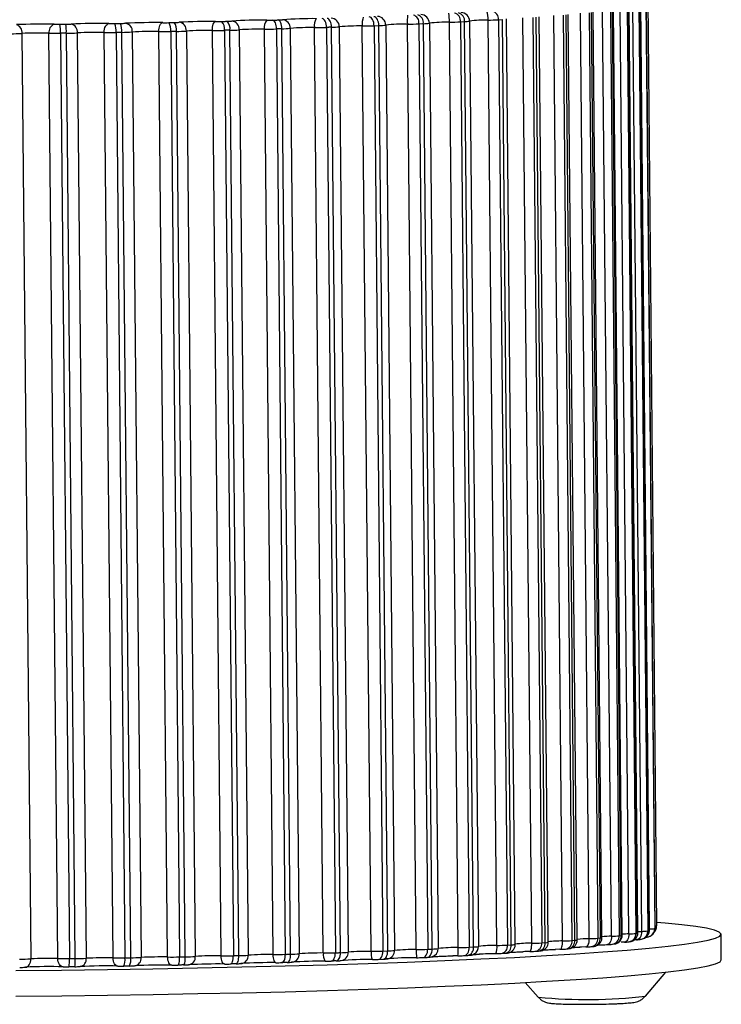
# Model space of a CAD drawing. Header units: millimetres. Extents: x -95 to 267, y -222 to 387.
# Tile 2 of 7: x 89 to 170, y -204 to -89. Entities that reach past the tile are written whole.
import ezdxf

# ---------------------------------------------------------------- set-up
doc = ezdxf.new("R2010")
doc.units = ezdxf.units.MM

msp = doc.modelspace()

# ---------------------------------------------------------------- linework, layer by layer
at = {"color": 7, "linetype": 'Continuous', "lineweight": 25}
for p, q in [((161.69, -87.21), (162.72, -195.1)), ((162.77, -195.07), (161.74, -87.18)), ((162.78, -195.07), (161.75, -87.17)), ((161.91, -86.93), (162.95, -194.82)), ((155.07, -88.35), (156.11, -196.25)), ((156.39, -196.22), (155.36, -88.32)), ((156.57, -196.18), (155.54, -88.28)), ((157.68, -196.02), (156.64, -88.12)), ((157.56, -88.07), (158.6, -195.96)), ((158.83, -195.93), (157.79, -88.04)), ((158.94, -195.9), (157.91, -88.01)), ((159.72, -195.73), (158.69, -87.84)), ((159.51, -87.78), (160.54, -195.68)), ((160.71, -195.65), (159.68, -87.75)), ((160.77, -195.63), (159.74, -87.73)), ((161.21, -195.45), (160.17, -87.55)), ((160.89, -87.5), (161.92, -195.39)), ((162.03, -195.36), (161, -87.47)), ((162.06, -195.35), (161.02, -87.45)), ((162.12, -195.17), (161.09, -87.27)), ((139.82, -197.34), (138.79, -89.44)), ((140.08, -89.4), (140.56, -89.38)), ((140.08, -89.4), (141.11, -197.3)), ((141.6, -197.27), (140.56, -89.38)), ((141.15, -89.32), (142.18, -197.21)), ((144.32, -197.09), (143.29, -89.2)), ((144.52, -89.16), (144.96, -89.13)), ((144.52, -89.16), (145.56, -197.05)), ((146, -197.03), (144.96, -89.13)), ((146.46, -196.97), (145.43, -89.07)), ((148.39, -196.84), (147.35, -88.94)), ((148.52, -88.9), (149.56, -196.79)), ((149.95, -196.76), (148.91, -88.87)), ((150.31, -196.71), (149.27, -88.82)), ((151.99, -196.57), (150.95, -88.68)), ((152.05, -88.63), (153.08, -196.52)), ((153.42, -196.49), (152.39, -88.6)), ((153.69, -196.45), (152.65, -88.55)), ((155.09, -196.3), (154.06, -88.4)), ((95.41, -90.69), (96.45, -198.58)), ((99.58, -198.54), (98.54, -90.64)), ((99.92, -90.64), (100.96, -198.54)), ((101.63, -198.53), (100.59, -90.63)), ((101.82, -90.59), (102.85, -198.49)), ((105.94, -198.43), (104.91, -90.54)), ((106.31, -90.53), (107.34, -198.43)), ((108, -198.41), (106.97, -90.52)), ((108.13, -90.47), (109.16, -198.37)), ((112.18, -198.3), (111.15, -90.4)), ((112.56, -90.39), (113.6, -198.29)), ((114.24, -198.27), (113.2, -90.38)), ((114.29, -90.33), (115.32, -198.22)), ((118.25, -198.15), (117.22, -90.25)), ((118.63, -90.23), (119.66, -198.13)), ((120.28, -198.11), (119.25, -90.22)), ((120.24, -90.16), (121.28, -198.06)), ((124.09, -197.97), (123.06, -90.08)), ((124.46, -90.05), (125.49, -197.95)), ((126.08, -197.93), (125.05, -90.03)), ((125.95, -89.98), (126.99, -197.87)), ((129.67, -197.78), (128.63, -89.88)), ((130, -89.85), (130.56, -89.83)), ((130, -89.85), (131.04, -197.75)), ((131.6, -197.73), (130.56, -89.83)), ((131.37, -89.77), (132.4, -197.67)), ((134.92, -197.56), (133.89, -89.67)), ((135.23, -89.64), (135.75, -89.61)), ((135.23, -89.64), (136.26, -197.53)), ((136.78, -197.51), (135.75, -89.61)), ((136.45, -89.55), (137.48, -197.45)), ((88.95, -90.76), (89.99, -198.66)), ((93.14, -198.62), (92.1, -90.73)), ((93.45, -90.73), (94.48, -198.63)), ((95.16, -198.62), (94.13, -90.73)), ((156.11, -196.25), (156.39, -196.22)), ((158.6, -195.96), (158.83, -195.93)), ((160.54, -195.68), (160.71, -195.65)), ((162.21, -195.99), (162.31, -195.93)), ((170.49, -198.78), (170.46, -195.78)), ((141.11, -197.3), (141.6, -197.27)), ((145.56, -197.05), (146, -197.03)), ((146.46, -196.97), (146.46, -196.96)), ((149.56, -196.79), (149.95, -196.76)), ((153.08, -196.52), (153.42, -196.49)), ((155.21, -197.24), (155.3, -197.23)), ((155.3, -197.23), (155.58, -197.2)), ((157.78, -196.95), (158.01, -196.92)), ((159.17, -196.7), (158.82, -196.72)), ((159.74, -196.66), (159.92, -196.63)), ((160.59, -196.42), (160.34, -196.43)), ((161.19, -196.36), (161.31, -196.33)), ((131.04, -197.75), (131.6, -197.73)), ((135.64, -198.5), (136.15, -198.48)), ((136.26, -197.53), (136.78, -197.51)), ((139.78, -198.29), (139.19, -198.3)), ((140.42, -198.27), (140.9, -198.25)), ((140.9, -198.25), (140.94, -198.25)), ((141.73, -198.06), (141.58, -198.14)), ((144.81, -198.03), (145.24, -198)), ((148.75, -197.77), (149.14, -197.75)), ((152.23, -197.51), (152.3, -197.51)), ((152.3, -197.51), (152.64, -197.48)), ((130.49, -198.72), (131.04, -198.7)), ((161.65, -203), (164.04, -200.2)), ((147.63, -201.41), (149.15, -203.12))]:
    msp.add_line(p, q, dxfattribs=at)
at = {"color": 8, "linetype": 'Continuous', "lineweight": 25}
for p, q in [((162.77, -195.07), (162.78, -195.07)), ((162.05, -195.17), (162.12, -195.17))]:
    msp.add_line(p, q, dxfattribs=at)
at = {"color": 7, "linetype": 'Continuous', "lineweight": 25, "flags": 128}
for points in [[(104.91, -90.54), (104.92, -90.34), (104.94, -90.15), (104.98, -89.97), (105.04, -89.82), (105.11, -89.69), (105.19, -89.59), (105.28, -89.52), (105.37, -89.49)], [(106.07, -89.49), (106.15, -89.49), (106.23, -89.49), (106.31, -89.49), (106.39, -89.49), (106.47, -89.48), (106.55, -89.48), (106.64, -89.48), (106.72, -89.48)], [(111.15, -90.4), (111.16, -90.21), (111.18, -90.02), (111.21, -89.84), (111.26, -89.69), (111.31, -89.55), (111.38, -89.45), (111.45, -89.39), (111.53, -89.36)], [(112.23, -89.36), (112.31, -89.35), (112.39, -89.35), (112.47, -89.35), (112.55, -89.35), (112.63, -89.35), (112.71, -89.34), (112.79, -89.34), (112.86, -89.34)], [(118.21, -89.2), (118.29, -89.2), (118.37, -89.19), (118.44, -89.19), (118.52, -89.19), (118.6, -89.19), (118.67, -89.19), (118.75, -89.18), (118.82, -89.18)], [(118.63, -90.23), (118.62, -90.04), (118.59, -89.85), (118.55, -89.67), (118.5, -89.52), (118.44, -89.39), (118.37, -89.29), (118.29, -89.23), (118.21, -89.2)], [(119.25, -90.22), (119.24, -90.02), (119.21, -89.83), (119.17, -89.65), (119.12, -89.5), (119.05, -89.37), (118.98, -89.27), (118.91, -89.21), (118.82, -89.18)], [(124.46, -90.05), (124.45, -89.86), (124.42, -89.67), (124.37, -89.49), (124.31, -89.34), (124.23, -89.21), (124.15, -89.11), (124.06, -89.05), (123.96, -89.02)], [(125.05, -90.03), (125.04, -89.84), (125.01, -89.65), (124.96, -89.47), (124.9, -89.32), (124.82, -89.19), (124.74, -89.09), (124.64, -89.03), (124.55, -89)], [(130, -89.85), (129.99, -89.66), (129.96, -89.47), (129.91, -89.29), (129.83, -89.14), (129.75, -89.01), (129.65, -88.91), (129.54, -88.85), (129.44, -88.82)], [(130.56, -89.83), (130.55, -89.64), (130.52, -89.45), (130.46, -89.27), (130.39, -89.12), (130.3, -88.99), (130.21, -88.89), (130.1, -88.83), (129.99, -88.8)], [(93.38, -89.69), (93.47, -89.69), (93.55, -89.69), (93.63, -89.69), (93.72, -89.69), (93.8, -89.69), (93.88, -89.69), (93.97, -89.69), (94.05, -89.68)], [(98.54, -90.64), (98.55, -90.45), (98.58, -90.26), (98.63, -90.08), (98.7, -89.93), (98.78, -89.8), (98.87, -89.7), (98.97, -89.63), (99.08, -89.6)], [(99.77, -89.6), (99.85, -89.6), (99.93, -89.6), (100.02, -89.6), (100.1, -89.6), (100.18, -89.6), (100.26, -89.6), (100.35, -89.59), (100.43, -89.59)], [(100.59, -90.63), (100.51, -90.63), (100.42, -90.64), (100.34, -90.64), (100.26, -90.64), (100.17, -90.64), (100.09, -90.64), (100.01, -90.64), (99.92, -90.64)], [(106.97, -90.52), (106.89, -90.52), (106.8, -90.52), (106.72, -90.52), (106.64, -90.52), (106.56, -90.53), (106.47, -90.53), (106.39, -90.53), (106.31, -90.53)], [(113.2, -90.38), (113.12, -90.38), (113.04, -90.38), (112.96, -90.38), (112.88, -90.39), (112.8, -90.39), (112.72, -90.39), (112.64, -90.39), (112.56, -90.39)], [(119.25, -90.22), (119.17, -90.22), (119.09, -90.22), (119.01, -90.22), (118.94, -90.22), (118.86, -90.23), (118.78, -90.23), (118.7, -90.23), (118.63, -90.23)], [(125.05, -90.03), (124.97, -90.04), (124.9, -90.04), (124.83, -90.04), (124.75, -90.04), (124.68, -90.05), (124.6, -90.05), (124.53, -90.05), (124.46, -90.05)], [(94.13, -90.73), (94.04, -90.73), (93.96, -90.73), (93.87, -90.73), (93.79, -90.73), (93.7, -90.73), (93.62, -90.73), (93.53, -90.73), (93.45, -90.73)], [(88.23, -200.01), (93.58, -199.96), (98.91, -199.89), (104.21, -199.81), (109.44, -199.71), (114.59, -199.6), (119.63, -199.48), (124.54, -199.34), (129.3, -199.19), (133.88, -199.03), (138.27, -198.85), (142.45, -198.67), (146.39, -198.48), (150.09, -198.28), (153.52, -198.07), (156.67, -197.85), (159.52, -197.63), (162.06, -197.4), (164.28, -197.17), (166.18, -196.94), (167.73, -196.7), (168.94, -196.47), (169.8, -196.23), (170.31, -196), (170.46, -195.76), (170.25, -195.54), (169.69, -195.31), (168.77, -195.09), (167.5, -194.88), (165.89, -194.68), (163.94, -194.48), (162.94, -194.4)], [(154.7, -197.26), (154.78, -197.25), (154.86, -197.2), (154.92, -197.11), (154.98, -196.99), (155.03, -196.85), (155.07, -196.68), (155.09, -196.49), (155.09, -196.3)], [(157.68, -196.02), (157.67, -196.21), (157.65, -196.4), (157.6, -196.57), (157.54, -196.72), (157.47, -196.83), (157.39, -196.92), (157.3, -196.97), (157.21, -196.98)], [(159.72, -195.73), (159.71, -195.93), (159.68, -196.11), (159.63, -196.28), (159.57, -196.43), (159.48, -196.55), (159.39, -196.64), (159.28, -196.69), (159.17, -196.7)], [(161.21, -195.45), (161.2, -195.64), (161.16, -195.83), (161.11, -196), (161.03, -196.15), (160.94, -196.27), (160.83, -196.36), (160.71, -196.41), (160.59, -196.42)], [(162.35, -195.9), (162.34, -195.91), (162.31, -195.93)], [(140.42, -198.27), (140.56, -198.26), (140.69, -198.21), (140.81, -198.12), (140.92, -198), (141, -197.85), (141.06, -197.68), (141.1, -197.49), (141.11, -197.3)], [(148.17, -197.8), (148.21, -197.79), (148.26, -197.74), (148.29, -197.65), (148.33, -197.53), (148.35, -197.39), (148.37, -197.22), (148.39, -197.03), (148.39, -196.84)], [(151.68, -197.53), (151.74, -197.52), (151.8, -197.47), (151.86, -197.39), (151.9, -197.27), (151.94, -197.12), (151.97, -196.95), (151.98, -196.77), (151.99, -196.57)], [(154.7, -197.26), (154.18, -197.28), (153.96, -197.29)], [(100.13, -199.5), (100.02, -199.49), (99.92, -199.44), (99.83, -199.35), (99.74, -199.23), (99.67, -199.09), (99.62, -198.92), (99.59, -198.73), (99.58, -198.54)], [(100.96, -198.54), (101.04, -198.54), (101.12, -198.54), (101.21, -198.54), (101.29, -198.53), (101.38, -198.53), (101.46, -198.53), (101.54, -198.53), (101.63, -198.53)], [(106.42, -199.39), (106.33, -199.38), (106.24, -199.33), (106.16, -199.24), (106.09, -199.12), (106.03, -198.98), (105.98, -198.81), (105.95, -198.62), (105.94, -198.43)], [(107.12, -199.38), (107.17, -199.37), (107.21, -199.32), (107.25, -199.24), (107.28, -199.12), (107.31, -198.97), (107.33, -198.8), (107.34, -198.62), (107.34, -198.43)], [(107.34, -198.43), (107.43, -198.42), (107.51, -198.42), (107.59, -198.42), (107.67, -198.42), (107.76, -198.42), (107.84, -198.42), (107.92, -198.41), (108, -198.41)], [(107.77, -199.37), (107.82, -199.36), (107.86, -199.31), (107.9, -199.22), (107.94, -199.11), (107.97, -198.96), (107.99, -198.79), (108, -198.61), (108, -198.41)], [(112.58, -199.25), (112.5, -199.24), (112.43, -199.2), (112.36, -199.11), (112.3, -198.99), (112.26, -198.85), (112.22, -198.68), (112.19, -198.49), (112.18, -198.3)], [(113.29, -199.25), (113.35, -199.24), (113.41, -199.19), (113.46, -199.1), (113.51, -198.98), (113.55, -198.84), (113.57, -198.67), (113.59, -198.48), (113.6, -198.29)], [(113.6, -198.29), (113.68, -198.29), (113.76, -198.28), (113.84, -198.28), (113.92, -198.28), (114, -198.28), (114.08, -198.28), (114.16, -198.27), (114.24, -198.27)], [(113.92, -199.23), (113.98, -199.22), (114.04, -199.17), (114.1, -199.09), (114.15, -198.97), (114.19, -198.82), (114.22, -198.65), (114.23, -198.47), (114.24, -198.27)], [(118.56, -199.1), (118.5, -199.09), (118.45, -199.04), (118.39, -198.96), (118.35, -198.84), (118.31, -198.69), (118.28, -198.52), (118.26, -198.34), (118.25, -198.15)], [(119.27, -199.09), (119.35, -199.08), (119.42, -199.03), (119.49, -198.94), (119.55, -198.82), (119.6, -198.68), (119.63, -198.51), (119.65, -198.32), (119.66, -198.13)], [(119.66, -198.13), (119.74, -198.13), (119.82, -198.12), (119.89, -198.12), (119.97, -198.12), (120.05, -198.12), (120.13, -198.12), (120.2, -198.11), (120.28, -198.11)], [(119.88, -199.07), (119.96, -199.06), (120.04, -199.01), (120.11, -198.93), (120.17, -198.81), (120.22, -198.66), (120.25, -198.49), (120.27, -198.3), (120.28, -198.11)], [(125.02, -198.91), (125.11, -198.9), (125.2, -198.85), (125.28, -198.76), (125.36, -198.65), (125.41, -198.5), (125.46, -198.33), (125.48, -198.14), (125.49, -197.95)], [(125.49, -197.95), (125.57, -197.95), (125.64, -197.94), (125.71, -197.94), (125.79, -197.94), (125.86, -197.94), (125.94, -197.93), (126.01, -197.93), (126.08, -197.93)], [(125.6, -198.89), (125.7, -198.88), (125.79, -198.83), (125.87, -198.74), (125.95, -198.63), (126.01, -198.48), (126.05, -198.31), (126.08, -198.12), (126.08, -197.93)], [(130.49, -198.72), (130.6, -198.7), (130.7, -198.65), (130.8, -198.57), (130.88, -198.45), (130.95, -198.3), (131, -198.13), (131.03, -197.94), (131.04, -197.75)], [(131.04, -198.7), (131.15, -198.68), (131.26, -198.63), (131.36, -198.54), (131.44, -198.42), (131.51, -198.28), (131.56, -198.11), (131.59, -197.92), (131.6, -197.73)], [(135.64, -198.5), (135.76, -198.49), (135.88, -198.44), (135.99, -198.35), (136.08, -198.23), (136.16, -198.08), (136.22, -197.91), (136.25, -197.73), (136.26, -197.53)], [(136.15, -198.48), (136.28, -198.47), (136.4, -198.41), (136.51, -198.33), (136.6, -198.21), (136.68, -198.06), (136.74, -197.89), (136.77, -197.7), (136.78, -197.51)], [(148.17, -197.8), (147.6, -197.81), (147.35, -197.82)], [(151.68, -197.53), (151.14, -197.55), (151.13, -197.55)], [(88.26, -203.01), (93.61, -202.96), (98.94, -202.89), (104.24, -202.81), (109.47, -202.71), (114.62, -202.6), (119.66, -202.48), (124.57, -202.34), (129.33, -202.19), (133.91, -202.02), (138.3, -201.85), (142.48, -201.67), (146.42, -201.47), (150.12, -201.27), (153.55, -201.06), (156.69, -200.85), (159.55, -200.62), (162.09, -200.4), (164.31, -200.17), (166.21, -199.93), (167.76, -199.7), (168.97, -199.46), (169.83, -199.23), (170.34, -198.99), (170.49, -198.78)], [(89.36, -199.63), (89.48, -199.61), (89.6, -199.56), (89.71, -199.47), (89.81, -199.35), (89.89, -199.21), (89.94, -199.04), (89.98, -198.85), (89.99, -198.66)], [(93.76, -199.58), (93.64, -199.57), (93.53, -199.52), (93.42, -199.44), (93.32, -199.32), (93.25, -199.17), (93.19, -199), (93.15, -198.82), (93.14, -198.62)], [(95.11, -199.58), (95.02, -199.58), (94.94, -199.58), (94.85, -199.58), (94.77, -199.58), (94.69, -199.58), (94.6, -199.58), (94.52, -199.58), (94.44, -199.59)], [(94.48, -198.63), (94.57, -198.63), (94.65, -198.63), (94.74, -198.63), (94.82, -198.63), (94.91, -198.62), (94.99, -198.62), (95.08, -198.62), (95.16, -198.62)], [(101.48, -199.49), (101.4, -199.49), (101.32, -199.49), (101.23, -199.49), (101.15, -199.49), (101.07, -199.49), (100.99, -199.49), (100.9, -199.5), (100.82, -199.5)], [(107.77, -199.37), (107.69, -199.37), (107.61, -199.37), (107.53, -199.38), (107.45, -199.38), (107.36, -199.38), (107.28, -199.38), (107.2, -199.38), (107.12, -199.38)], [(113.92, -199.23), (113.84, -199.24), (113.76, -199.24), (113.68, -199.24), (113.6, -199.24), (113.52, -199.24), (113.44, -199.25), (113.36, -199.25), (113.29, -199.25)], [(119.88, -199.07), (119.8, -199.08), (119.73, -199.08), (119.65, -199.08), (119.57, -199.08), (119.5, -199.09), (119.42, -199.09), (119.34, -199.09), (119.27, -199.09)], [(125.6, -198.89), (125.53, -198.9), (125.46, -198.9), (125.38, -198.9), (125.31, -198.9), (125.24, -198.91), (125.16, -198.91), (125.09, -198.91), (125.02, -198.91)]]:
    msp.add_lwpolyline(points, dxfattribs=at)
at = {"color": 8, "linetype": 'Continuous', "lineweight": 25, "flags": 128}
for points in [[(160.77, -195.47), (160.9, -195.47), (161.21, -195.45)], [(162.03, -195.36), (162.05, -195.35), (162.06, -195.35)]]:
    msp.add_lwpolyline(points, dxfattribs=at)
at = {"color": 7, "linetype": 'Continuous', "lineweight": 25}
for centre, radius, start, end in [((139.15, -89.29), 0.936, 353.0527, 76.3366), ((139.63, -89.27), 0.937, 353.198, 76.7122), ((140.14, -89.33), 1, 0.5403, 90.3187), ((141.12, -88.98), 2.18, 354.2992, 22.241), ((143.58, -89.07), 0.944, 354.4483, 79.6374), ((104.4, -155.95), 66.46, 89.1711, 92.8999), ((105.63, -67.69), 21.81, 269.3169, 271.1566), ((104.88, -90.32), 1.44, 351.4199, 34.8665), ((106.52, -77.19), 12.29, 270.9007, 273.6084), ((105.58, -90.3), 1.4, 351.2009, 36.0388), ((110.78, -151.29), 61.93, 89.3129, 93.2279), ((107.17, -90.4), 0.956, 355.9777, 82.6728), ((111.7, -67.06), 22.3, 269.5537, 271.3661), ((111.41, -90.19), 1.17, 349.8471, 45.3405), ((112.68, -79.38), 9.96, 271.0435, 274.1648), ((112.07, -90.17), 1.15, 349.7481, 46.3331), ((116.94, -145.29), 56.09, 89.4215, 93.6144), ((113.32, -90.28), 0.969, 357.1976, 84.8068), ((118.4, -90.02), 1.21, 137.6516, 191.0365), ((117.6, -66.96), 22.25, 269.774, 271.5893), ((118.67, -81.45), 7.73, 271.157, 274.8634), ((122.83, -138.28), 49.25, 89.4893, 94.0778), ((119.26, -90.13), 0.98, 358.2622, 86.5298), ((124.57, -89.83), 1.53, 148.4597, 189.2369), ((124.96, -89.96), 0.99, 359.1444, 87.9024), ((131.01, -89.62), 2.39, 160.9159, 186.2572), ((130.37, -89.77), 0.997, 359.8259, 88.9706), ((141.61, -89.35), 7.73, 174.6024, 182.3409), ((134.3, -89.5), 0.936, 351.6965, 72.3071), ((134.82, -89.48), 0.935, 351.8327, 72.7654), ((135.45, -89.56), 1, 0.2941, 89.7684), ((138.53, -108.44), 19, 89.2374, 96.3038), ((133.14, -89.25), 5.65, 358.1003, 8.703), ((138.46, -55.25), 34.19, 270.5458, 272.7132), ((140.56, -86.56), 2.81, 269.9549, 281.946), ((143, -103.2), 14, 88.8168, 97.5983), ((142.91, -59.34), 29.86, 270.7176, 273.0923), ((91.23, -160.3), 70.63, 88.7983, 92.3743), ((88.03, -90.63), 0.935, 351.8804, 72.9225), ((93.03, -90.57), 0.936, 109.6687, 189.6504), ((93.12, -70.36), 19.33, 268.7735, 270.7685), ((88.13, -90.54), 5.32, 357.9506, 9.2089), ((93.88, -72.88), 16.8, 270.5705, 272.7631), ((89.57, -90.53), 4.56, 357.5235, 10.6597), ((93.79, -57.12), 33.61, 270.5705, 272.7631), ((97.87, -159.01), 69.42, 88.9994, 92.6181), ((94.48, -90.58), 0.937, 353.2486, 76.841), ((97.68, -140.22), 49.58, 88.9994, 92.6181), ((99.23, -49.05), 41.6, 269.0589, 270.9581), ((99.42, -68.81), 20.8, 269.0589, 270.9581), ((97.8, -90.43), 2.13, 354.1781, 22.71), ((100.24, -74.98), 14.61, 270.741, 273.1504), ((98.58, -90.42), 2.02, 353.8372, 24.0489), ((100.21, -61.41), 29.22, 270.741, 273.1504), ((100.88, -90.5), 0.945, 354.6421, 80.0502), ((104.22, -138), 47.47, 89.1711, 92.8999), ((105.43, -46.92), 43.62, 269.3169, 271.1566), ((106.58, -65.93), 24.59, 270.9007, 273.6084), ((110.62, -134.64), 44.24, 89.3129, 93.2279), ((111.5, -45.81), 44.6, 269.5537, 271.3661), ((112.84, -70.46), 19.93, 271.0435, 274.1648), ((116.81, -130.31), 40.06, 89.4215, 93.6144), ((117.39, -45.76), 44.49, 269.774, 271.5893), ((118.93, -74.75), 15.46, 271.157, 274.8634), ((122.75, -125.25), 35.18, 89.4893, 94.0778), ((123.07, -46.77), 43.3, 269.9812, 271.8298), ((124.81, -78.64), 11.4, 271.2152, 275.777), ((128.37, -119.73), 29.85, 89.5022, 94.6463), ((128.5, -48.78), 41.1, 270.1778, 272.0926), ((130.41, -81.96), 7.87, 271.1615, 277.0356), ((133.65, -114.03), 24.36, 89.4342, 95.3638), ((133.65, -51.66), 38.01, 270.3658, 272.3841), ((135.67, -84.62), 5, 270.862, 278.8963), ((87.37, -53.28), 37.51, 270.3915, 272.4278), ((91.04, -141.16), 50.45, 88.7983, 92.3743), ((92.93, -52.07), 38.67, 268.7735, 270.7685), ((162.12, -192.09), 3.08, 270.1469, 281.4048), ((162.2, -194.16), 1.08, 298.8963, 302.0071), ((154.77, -180.23), 16.07, 271.1436, 274.7544), ((157.43, -184.08), 11.94, 271.212, 275.6318), ((159.55, -187.41), 8.33, 271.1795, 276.8305), ((161.12, -190.09), 5.36, 270.9282, 278.5825), ((159.85, -187.5), 8.15, 284.691, 285.4976), ((136.71, -192.51), 5, 270.862, 278.8963), ((139.57, -216.33), 19, 89.2374, 96.3038), ((135.71, -197.63), 4.12, 350.7716, 4.1097), ((139.49, -163.15), 34.19, 270.5458, 272.7132), ((141.6, -194.46), 2.81, 269.9549, 281.946), ((144.03, -211.09), 14, 88.8168, 97.5983), ((142.72, -197.36), 1.62, 334.84, 9.4588), ((143.95, -167.23), 29.86, 270.7176, 273.0923), ((144.7, -197.17), 0.867, 277.1832, 7.832), ((145.13, -197.14), 0.869, 276.935, 7.6564), ((148, -171.6), 25.24, 270.8791, 273.5389), ((148.67, -196.89), 0.889, 275.0534, 6.2068), ((149.06, -196.86), 0.892, 274.8617, 6.0461), ((151.62, -176), 20.57, 271.0248, 274.0793), ((154.54, -189.23), 8.04, 271.1436, 274.7544), ((94.83, -165.01), 33.61, 270.5705, 272.7631), ((95.61, -198.72), 0.849, 279.4934, 9.3192), ((98.71, -248.12), 49.58, 88.9994, 92.6181), ((100.26, -156.94), 41.6, 269.0589, 270.9581), ((99.38, -198.81), 1.59, 334.2992, 9.6227), ((100.14, -198.79), 1.51, 332.7602, 10.0808), ((101.25, -169.31), 29.22, 270.741, 273.1504), ((101.99, -198.6), 0.87, 276.8503, 7.5956), ((105.26, -245.9), 47.47, 89.1711, 92.8999), ((106.46, -154.82), 43.62, 269.3169, 271.1566), ((107.62, -173.83), 24.59, 270.9007, 273.6084), ((108.28, -198.46), 0.892, 274.7963, 5.9907), ((111.65, -242.54), 44.24, 89.3129, 93.2279), ((112.53, -153.7), 44.6, 269.5537, 271.3661), ((113.87, -178.35), 19.93, 271.0435, 274.1648), ((114.41, -198.3), 0.915, 273.2252, 4.5542), ((117.85, -238.21), 40.06, 89.4215, 93.6144), ((118.43, -153.65), 44.49, 269.774, 271.5893), ((119.97, -182.65), 15.46, 271.157, 274.8634), ((123.78, -233.15), 35.18, 89.4893, 94.0778), ((125.24, -198.2), 1.17, 168.4731, 218.0205), ((124.11, -154.67), 43.3, 269.9812, 271.8298), ((125.84, -186.54), 11.4, 271.2152, 275.777), ((129.41, -227.63), 29.85, 89.5022, 94.6463), ((131.43, -198.01), 1.78, 172.3797, 203.8747), ((129.54, -156.67), 41.1, 270.1778, 272.0926), ((134.63, -232.63), 34.11, 89.4342, 95.3638), ((131.44, -189.86), 7.87, 271.1615, 277.0356), ((134.68, -221.93), 24.36, 89.4342, 95.3638), ((134.68, -159.56), 38.01, 270.3658, 272.3841), ((140.55, -197.77), 5.63, 177.9403, 187.6873), ((134.85, -179.52), 19, 270.3658, 272.3841), ((139.61, -181.2), 17.1, 270.5458, 272.7132), ((144.94, -254.29), 56.24, 90.7686, 92.7368), ((144, -183.12), 14.93, 270.7176, 273.0923), ((147.97, -185.18), 12.62, 270.8791, 273.5389), ((151.5, -187.25), 10.29, 271.0248, 274.0793), ((88.4, -161.18), 37.51, 270.3915, 272.4278), ((88.56, -180.89), 18.76, 270.3915, 272.4278), ((92.28, -270.19), 70.63, 88.7983, 92.3743), ((92.08, -249.06), 50.45, 88.7983, 92.3743), ((93.96, -159.96), 38.67, 268.7735, 270.7685), ((94.18, -180.25), 19.33, 268.7735, 270.7685), ((90.61, -198.92), 3.89, 350.1676, 4.3258), ((91.83, -198.91), 3.34, 348.4383, 4.9405), ((94.94, -182.77), 16.8, 270.5705, 272.7631), ((98.92, -268.9), 69.42, 88.9994, 92.6181), ((100.47, -178.7), 20.8, 269.0589, 270.9581), ((101.29, -184.88), 14.61, 270.741, 273.1504), ((105.46, -265.84), 66.46, 89.1711, 92.8999), ((106.68, -177.58), 21.81, 269.3169, 271.1566), ((107.58, -187.08), 12.29, 270.9007, 273.6084), ((111.84, -261.18), 61.93, 89.3129, 93.2279), ((112.75, -176.96), 22.3, 269.5537, 271.3661), ((113.74, -189.27), 9.96, 271.0435, 274.1648), ((118, -255.18), 56.09, 89.4215, 93.6144), ((118.65, -176.85), 22.25, 269.774, 271.5893), ((123.88, -248.17), 49.25, 89.4893, 94.0778), ((124.33, -177.27), 21.65, 269.9812, 271.8298), ((129.44, -240.52), 41.79, 89.5022, 94.6463), ((129.74, -178.18), 20.55, 270.1778, 272.0926)]:
    msp.add_arc(centre, radius, start, end, dxfattribs=at)
at = {"color": 8, "linetype": 'Continuous', "lineweight": 25}
for centre, radius, start, end in [((161.73, -195.12), 0.995, 297.9607, 0.6142), ((161.78, -195.09), 0.996, 304.7042, 0.5932), ((162.79, -194.53), 0.329, 267.1686, 297.6783), ((155.19, -209.83), 13.53, 90.3947, 96.3741), ((155.17, -196.3), 0.941, 278.2227, 3.2826), ((155.45, -196.27), 0.943, 278.23, 3.1684), ((156.41, -195.87), 0.348, 266.3225, 297.1394), ((158.06, -212.26), 16.25, 91.3384, 95.2539), ((157.64, -196), 0.959, 278.6968, 2.2825), ((157.87, -195.97), 0.961, 278.8261, 2.1904), ((158.84, -195.74), 0.192, 266.8663, 302.4581), ((160.3, -213.06), 17.33, 91.9122, 94.5061), ((159.57, -195.7), 0.974, 280.4547, 1.5026), ((159.74, -195.67), 0.976, 280.7761, 1.4341), ((160.72, -195.56), 0.084, 266.54, 312.4593), ((160.93, -195.41), 0.986, 284.9358, 0.9507), ((161.04, -195.38), 0.987, 285.7241, 0.9064), ((161, -195.22), 1.13, 320.2693, 2.8354), ((136.49, -197.46), 0.99, 285.4434, 0.8116), ((140.74, -197.41), 0.865, 283.4457, 8.8924), ((141.18, -197.22), 0.996, 301.9209, 0.5943), ((146.05, -195.58), 1.44, 267.8921, 286.7001), ((148.09, -207.51), 10.68, 88.3876, 98.747), ((150.01, -195.94), 0.829, 265.7351, 290.9824), ((151.97, -210.24), 13.67, 89.9423, 97.0067), ((152.17, -196.6), 0.921, 278.5733, 4.4904), ((152.5, -196.56), 0.923, 278.5035, 4.3554), ((153.45, -195.84), 0.651, 267.9436, 291.5915), ((120.34, -198.11), 0.944, 278.2177, 3.1298), ((126.03, -197.91), 0.961, 278.8374, 2.1596), ((131.43, -197.69), 0.976, 280.8468, 1.4113), ((154.84, -144.5), 58.9, 264.4611, 276.6375)]:
    msp.add_arc(centre, radius, start, end, dxfattribs=at)
at = {"color": 7, "linetype": 'Continuous', "lineweight": 25}
for points, knots in [([(162.31, -195.93), (162.38, -195.88), (162.54, -195.76), (162.71, -195.49), (162.8, -195.23), (162.77, -195.09), (162.77, -195.07)], [0, 0, 0, 0, 0.261962, 0.578768, 0.928515, 1, 1, 1, 1]), ([(162.68, -195.5), (162.69, -195.49), (162.79, -195.41), (162.9, -195.17), (162.96, -194.91), (162.94, -194.78), (162.94, -194.77)], [0, 0, 0, 0, 0.05251, 0.492039, 0.9532, 1, 1, 1, 1]), ([(155.58, -197.2), (155.63, -197.2), (155.71, -197.19), (155.89, -197.14), (156.1, -197.05), (156.32, -196.87), (156.5, -196.59), (156.59, -196.34), (156.56, -196.2), (156.56, -196.18)], [0, 0, 0, 0, 0.1482554, 0.2468165, 0.3733516, 0.5530103, 0.7519706, 0.963956, 1, 1, 1, 1]), ([(158.01, -196.92), (158.05, -196.92), (158.11, -196.91), (158.27, -196.87), (158.48, -196.77), (158.71, -196.59), (158.88, -196.3), (158.96, -196.05), (158.93, -195.92), (158.93, -195.9)], [0, 0, 0, 0, 0.099886, 0.2021552, 0.3397566, 0.5358294, 0.745697, 0.9714698, 1, 1, 1, 1]), ([(159.92, -196.63), (159.95, -196.62), (160.03, -196.61), (160.2, -196.55), (160.42, -196.42), (160.63, -196.19), (160.76, -195.9), (160.76, -195.7), (160.76, -195.63)], [0, 0, 0, 0, 0.090963, 0.218602, 0.377717, 0.608309, 0.844429, 1, 1, 1, 1]), ([(161.31, -196.33), (161.38, -196.3), (161.55, -196.25), (161.79, -196.06), (161.98, -195.78), (162.07, -195.52), (162.05, -195.37), (162.04, -195.34)], [0, 0, 0, 0, 0.184127, 0.4106, 0.669981, 0.937737, 1, 1, 1, 1]), ([(161.68, -196.13), (161.68, -196.13), (161.74, -196.12), (161.81, -196.11), (161.94, -196.09), (162.08, -196.05), (162.17, -196), (162.21, -195.99)], [0, 0, 0, 0, 0.011632, 0.358883, 0.57223, 0.818334, 1, 1, 1, 1]), ([(145.29, -198), (145.36, -198), (145.48, -197.99), (145.63, -197.97), (145.83, -197.92), (146.04, -197.81), (146.27, -197.6), (146.43, -197.29), (146.49, -197.04), (146.46, -196.91), (146.46, -196.9)], [0, 0, 0, 0, 0.150554, 0.285797, 0.369731, 0.480513, 0.643048, 0.808368, 0.984944, 1, 1, 1, 1]), ([(149.2, -197.75), (149.26, -197.74), (149.36, -197.73), (149.5, -197.71), (149.67, -197.66), (149.88, -197.56), (150.11, -197.35), (150.28, -197.06), (150.3, -196.83), (150.3, -196.72)], [0, 0, 0, 0, 0.167618, 0.256254, 0.347384, 0.466921, 0.641959, 0.820677, 1, 1, 1, 1]), ([(152.64, -197.48), (152.7, -197.47), (152.79, -197.46), (152.98, -197.42), (153.18, -197.34), (153.41, -197.18), (153.6, -196.91), (153.69, -196.64), (153.68, -196.49), (153.67, -196.45)], [0, 0, 0, 0, 0.185563, 0.27598, 0.390428, 0.5479, 0.738895, 0.937846, 1, 1, 1, 1]), ([(153.16, -197.34), (153.23, -197.33), (153.43, -197.31), (153.77, -197.3), (154, -197.29)], [0, 0, 0, 0, 0.354258, 1, 1, 1, 1]), ([(156.09, -197.04), (156.17, -197.03), (156.43, -197.02), (156.87, -197), (157.19, -196.99), (157.23, -196.98)], [0, 0, 0, 0, 0.306418, 0.9080551, 1, 1, 1, 1]), ([(157.23, -196.98), (157.32, -196.98), (157.54, -196.97), (157.69, -196.96), (157.78, -196.95)], [0, 0, 0, 0, 0.382543, 1, 1, 1, 1]), ([(159.2, -196.7), (159.28, -196.7), (159.5, -196.69), (159.65, -196.67), (159.74, -196.66)], [0, 0, 0, 0, 0.376069, 1, 1, 1, 1]), ([(160.62, -196.42), (160.7, -196.42), (160.9, -196.41), (161.08, -196.38), (161.19, -196.36)], [0, 0, 0, 0, 0.360337, 1, 1, 1, 1]), ([(136.19, -198.48), (136.27, -198.48), (136.46, -198.46), (136.59, -198.46), (136.74, -198.42), (136.77, -198.41)], [0, 0, 0, 0, 0.354899, 0.88193, 1, 1, 1, 1]), ([(136.77, -198.41), (136.75, -198.42), (136.72, -198.43), (136.81, -198.41), (137.06, -198.39), (137.6, -198.35), (138.35, -198.32), (138.94, -198.31), (139.21, -198.3)], [0, 0, 0, 0, 0.084846, 0.168369, 0.332846, 0.55279, 0.796637, 1, 1, 1, 1]), ([(140.94, -198.25), (141.01, -198.24), (141.14, -198.24), (141.27, -198.22), (141.42, -198.2), (141.58, -198.15), (141.68, -198.09), (141.73, -198.06)], [0, 0, 0, 0, 0.280766, 0.514469, 0.660784, 0.832692, 1, 1, 1, 1]), ([(141.46, -198.17), (141.46, -198.18), (141.45, -198.18), (141.54, -198.16), (141.78, -198.14), (142.12, -198.12), (142.31, -198.11)], [0, 0, 0, 0, 0.038982, 0.234264, 0.575727, 1, 1, 1, 1]), ([(145.96, -197.89), (146, -197.89), (146.15, -197.87), (146.62, -197.85), (147.13, -197.83), (147.38, -197.82)], [0, 0, 0, 0, 0.1608874, 0.5900187, 1, 1, 1, 1]), ([(149.77, -197.62), (149.81, -197.62), (149.96, -197.6), (150.42, -197.58), (150.92, -197.56), (151.16, -197.55)], [0, 0, 0, 0, 0.162151, 0.596637, 1, 1, 1, 1]), ([(119.9, -199.07), (119.99, -199.07), (120.22, -199.06), (120.37, -199.05), (120.47, -199.04)], [0, 0, 0, 0, 0.385516, 1, 1, 1, 1]), ([(125.63, -198.9), (125.71, -198.89), (125.93, -198.88), (126.08, -198.87), (126.18, -198.86)], [0, 0, 0, 0, 0.38189, 1, 1, 1, 1]), ([(131.07, -198.7), (131.15, -198.69), (131.36, -198.68), (131.52, -198.66), (131.61, -198.65)], [0, 0, 0, 0, 0.374673, 1, 1, 1, 1]), ([(149.22, -203.18), (149.31, -203.27), (149.49, -203.46), (149.82, -203.63), (150.12, -203.74), (150.36, -203.8), (150.65, -203.84), (151.07, -203.88), (151.8, -203.92), (152.81, -203.94), (153.99, -203.95), (155.24, -203.95), (156.49, -203.93), (157.53, -203.91), (158.09, -203.89), (158.3, -203.88)], [0, 0, 0, 0, 0.032968, 0.070664, 0.10238, 0.132807, 0.178315, 0.265375, 0.37532, 0.491596, 0.603066, 0.713285, 0.823194, 0.933213, 1, 1, 1, 1]), ([(158.3, -203.88), (158.47, -203.87), (158.98, -203.85), (159.69, -203.8), (160.17, -203.75), (160.55, -203.68), (160.92, -203.56), (161.31, -203.35), (161.52, -203.12), (161.62, -203.01)], [0, 0, 0, 0, 0.124784, 0.369062, 0.626321, 0.738277, 0.819765, 0.914562, 1, 1, 1, 1])]:
    msp.add_open_spline(points, degree=3, knots=knots, dxfattribs=at)

doc.saveas('drawing.dxf')
